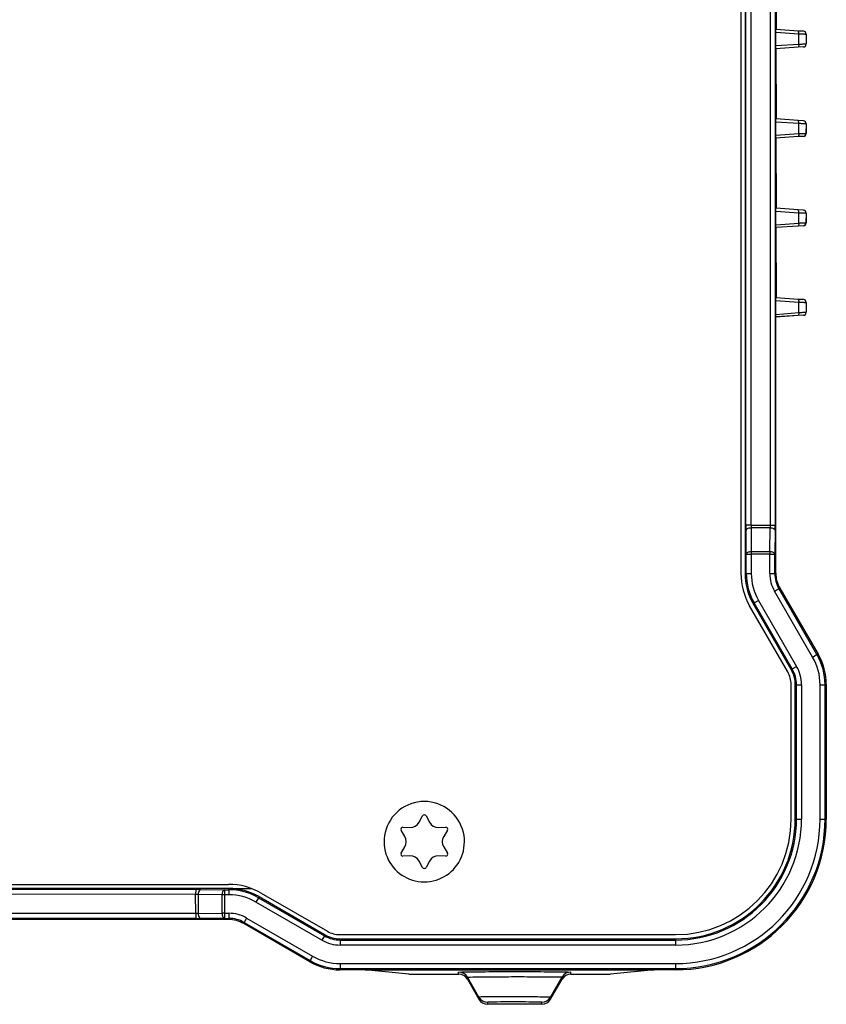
# Model space of a CAD drawing. Header units: millimetres. Extents: x -429 to -189, y 22 to 228.
# Tile 3 of 5: x -270 to -189, y 22 to 120. Entities that reach past the tile are written whole.
import ezdxf

# ---------------------------------------------------------------- set-up
doc = ezdxf.new("R2010")
doc.units = ezdxf.units.MM

# ---------------------------------------------------------------- blocks, each defined once
blk = doc.blocks.new('Blechschraube_ISO14585-ST4_2x16_5__20', base_point=(-233.245, 33.966))
at = {"color": 7, "linetype": 'Continuous'}
for start, end in [(90, 166.9296), (13.0704, 90), (202.3506, 337.6494)]:
    blk.add_arc((-229.349, 37.966), 4, start, end, dxfattribs=at)
blk = doc.blocks.new('Blechschraube_ISO14585-ST4_2x16_10__21', base_point=(-233.349, 33.966))
at = {"color": 7, "linetype": 'Continuous'}
for p, q in [((-229.863, 39.906), (-229.525, 40.532)), ((-229.173, 40.532), (-228.835, 39.906)), ((-231.483, 39.401), (-230.772, 39.381)), ((-227.926, 39.381), (-227.215, 39.401)), ((-231.286, 38.491), (-231.659, 39.096)), ((-227.038, 39.096), (-227.412, 38.491)), ((-231.659, 36.835), (-231.286, 37.441)), ((-227.412, 37.441), (-227.038, 36.835)), ((-230.772, 36.551), (-231.483, 36.53)), ((-227.215, 36.53), (-227.926, 36.551)), ((-229.525, 35.4), (-229.863, 36.026)), ((-228.835, 36.026), (-229.173, 35.4))]:
    blk.add_line(p, q, dxfattribs=at)
for centre, radius, start, end in [((-229.349, 37.966), 4, 90.00157, 166.92803), ((-229.349, 37.966), 4, 13.07197, 89.99843), ((-229.349, 40.437), 0.2, 90, 151.68046), ((-229.349, 40.437), 0.2, 28.32055, 90), ((-231.489, 39.201), 0.2, 88.32056, 211.68046), ((-230.743, 40.38), 1, 268.31954, 331.68046), ((-227.955, 40.38), 1, 208.31954, 271.68046), ((-227.209, 39.201), 0.2, 328.32056, 91.68046), ((-229.349, 37.966), 4, 166.92952, 202.35068), ((-232.137, 37.966), 1, 328.31954, 31.68046), ((-226.561, 37.966), 1, 148.31954, 211.68046), ((-229.349, 37.966), 4, 337.64932, 13.07048), ((-229.349, 37.966), 4, 202.34762, 337.65238), ((-231.489, 36.73), 0.2, 148.32055, 271.68046), ((-230.743, 35.552), 1, 28.31954, 91.68046), ((-227.955, 35.552), 1, 88.31954, 151.68046), ((-227.209, 36.73), 0.2, 268.32055, 31.68046), ((-229.349, 35.494), 0.2, 208.32056, 270), ((-229.349, 35.494), 0.2, 270, 331.68046)]:
    blk.add_arc(centre, radius, start, end, dxfattribs=at)
blk = doc.blocks.new('Verbindungsteil_1__22', base_point=(-429.349, 21.784))
at = {"color": 7, "linetype": 'Continuous'}
for p, q in [((-194.349, 125.749), (-194.349, 118.783)), ((-192.153, 118.616), (-194.349, 118.783)), ((-191.628, 118.595), (-192.153, 118.616)), ((-191.349, 118.296), (-191.349, 117.336)), ((-192.153, 117.016), (-194.378, 116.864)), ((-194.378, 116.864), (-194.349, 109.883)), ((-191.628, 117.037), (-192.153, 117.016)), ((-192.153, 109.716), (-194.349, 109.883)), ((-191.628, 109.695), (-192.153, 109.716)), ((-191.349, 109.396), (-191.349, 108.436)), ((-192.153, 108.116), (-194.378, 107.964)), ((-194.378, 107.964), (-194.349, 100.983)), ((-191.628, 108.137), (-192.153, 108.116)), ((-192.153, 100.816), (-194.349, 100.983)), ((-191.628, 100.795), (-192.153, 100.816)), ((-191.349, 100.496), (-191.349, 99.536)), ((-192.153, 99.216), (-194.378, 99.064)), ((-194.378, 99.064), (-194.349, 92.083)), ((-191.628, 99.237), (-192.153, 99.216)), ((-192.153, 91.916), (-194.349, 92.083)), ((-191.628, 91.895), (-192.153, 91.916)), ((-191.349, 91.596), (-191.349, 90.636)), ((-194.379, 64.672), (-194.378, 90.164)), ((-192.153, 90.316), (-194.378, 90.164)), ((-191.628, 90.337), (-192.153, 90.316)), ((-193.977, 63.172), (-190.153, 56.608)), ((-189.349, 53.609), (-189.349, 40.216)), ((-248.813, 30.216), (-369.885, 30.216)), ((-240.741, 26.02), (-247.313, 29.814)), ((-235.223, 25.216), (-237.742, 25.216)), ((-230.893, 24.784), (-235.223, 25.216)), ((-230.893, 24.784), (-229.708, 24.784)), ((-229.708, 24.784), (-225.926, 24.784)), ((-214.772, 24.784), (-212.758, 24.784)), ((-212.758, 24.784), (-210.805, 24.784)), ((-206.475, 25.216), (-210.805, 24.784)), ((-204.349, 25.216), (-206.475, 25.216)), ((-225.06, 24.284), (-223.906, 22.284)), ((-216.792, 22.284), (-215.638, 24.284)), ((-217.658, 21.784), (-223.04, 21.784))]:
    blk.add_line(p, q, dxfattribs=at)
at = {"color": 1, "linetype": 'Continuous'}
for p, q in [((-190.153, 56.608), (-190.275, 56.575)), ((-189.471, 53.576), (-189.349, 53.609)), ((-189.971, 40.216), (-189.471, 40.216)), ((-189.471, 40.216), (-189.349, 40.216)), ((-252.095, 32.718), (-272.531, 32.736)), ((-248.826, 30.269), (-248.813, 30.216)), ((-247.313, 29.814), (-247.302, 29.856)), ((-240.708, 26.142), (-240.741, 26.02)), ((-204.349, 25.838), (-204.349, 25.338)), ((-237.742, 25.216), (-237.709, 25.338)), ((-225.926, 24.784), (-225.926, 24.994)), ((-214.772, 24.784), (-214.772, 24.994)), ((-204.349, 25.338), (-204.349, 25.216)), ((-223.04, 21.784), (-223.04, 21.994)), ((-217.658, 21.784), (-217.658, 21.994))]:
    blk.add_line(p, q, dxfattribs=at)
at = {"color": 7, "linetype": 'Continuous'}
for centre, radius, start, end in [((-191.649, 118.296), 0.3, 0.0017, 86.04317), ((-191.649, 117.336), 0.3, 273.95683, 359.9983), ((-191.649, 109.396), 0.3, 0.0017, 86.04317), ((-191.649, 108.436), 0.3, 273.95683, 359.9983), ((-191.649, 100.496), 0.3, 0.0017, 86.04317), ((-191.649, 99.536), 0.3, 273.95683, 359.9983), ((-191.649, 91.596), 0.3, 0.00239, 86.04317), ((-191.649, 90.636), 0.3, 273.95683, 359.99761), ((-191.379, 64.672), 3, 180, 210), ((-195.348, 53.609), 5.999, 0, 30), ((-204.349, 40.216), 15, 270, 0), ((-248.813, 27.216), 3, 60, 90), ((-237.742, 31.215), 5.999, 240, 270), ((-225.929, 23.78), 1.004, 30.13176, 89.86376), ((-214.769, 23.78), 1.004, 90.13624, 149.86824), ((-223.037, 22.788), 1.004, 210.13471, 269.86458), ((-217.661, 22.788), 1.004, 270.13542, 329.86529)]:
    blk.add_arc(centre, radius, start, end, dxfattribs=at)
at = {"color": 1, "linetype": 'Continuous'}
blk.add_arc((-252.095, 29.718), 3, 84.94361, 90, dxfattribs=at)
blk = doc.blocks.new('Verbindungsteil_2__23', base_point=(-429.349, 21.784))
at = {"color": 7, "linetype": 'Continuous'}
for p, q in [((-197.436, 188.775), (-197.436, 64.657)), ((-194.375, 125.773), (-194.349, 118.783)), ((-192.151, 118.616), (-194.349, 118.783)), ((-191.628, 118.595), (-192.151, 118.616)), ((-194.381, 117.168), (-194.381, 118.464)), ((-191.353, 118.292), (-191.349, 117.336)), ((-192.153, 117.016), (-194.378, 116.864)), ((-194.378, 116.864), (-194.349, 109.883)), ((-191.628, 117.037), (-192.153, 117.016)), ((-192.153, 109.716), (-194.349, 109.883)), ((-194.381, 108.268), (-194.381, 109.564)), ((-191.628, 109.695), (-192.153, 109.716)), ((-191.353, 109.392), (-191.372, 108.442)), ((-192.151, 108.117), (-194.378, 107.964)), ((-194.378, 107.964), (-194.349, 100.983)), ((-191.628, 108.137), (-192.151, 108.117)), ((-192.153, 100.816), (-194.349, 100.983)), ((-194.381, 99.334), (-194.381, 100.664)), ((-191.628, 100.795), (-192.153, 100.816)), ((-191.353, 100.492), (-191.372, 99.542)), ((-192.151, 99.217), (-194.375, 99.073)), ((-194.375, 99.073), (-194.349, 92.083)), ((-191.628, 99.237), (-192.151, 99.217)), ((-194.381, 90.434), (-194.381, 91.764)), ((-192.151, 91.916), (-194.349, 92.083)), ((-191.628, 91.895), (-192.151, 91.916)), ((-191.353, 91.592), (-191.349, 90.636)), ((-194.379, 64.672), (-194.375, 90.173)), ((-192.151, 90.317), (-194.375, 90.173)), ((-191.628, 90.337), (-192.151, 90.317)), ((-193.977, 63.172), (-190.153, 56.608)), ((-192.838, 55.085), (-196.632, 61.657)), ((-192.436, 40.216), (-192.436, 53.585)), ((-189.349, 53.609), (-189.349, 40.216)), ((-248.79, 33.303), (-277.849, 33.316)), ((-248.79, 33.303), (-246.534, 33.303)), ((-245.79, 32.499), (-239.218, 28.705)), ((-248.813, 30.216), (-369.885, 30.216)), ((-240.741, 26.02), (-247.313, 29.814)), ((-237.718, 28.303), (-204.349, 28.303)), ((-235.223, 25.216), (-237.742, 25.216)), ((-230.893, 24.784), (-235.223, 25.216)), ((-230.893, 24.784), (-229.708, 24.784)), ((-229.708, 24.784), (-225.926, 24.784)), ((-214.772, 24.784), (-212.758, 24.784)), ((-212.758, 24.784), (-210.805, 24.784)), ((-206.475, 25.216), (-210.805, 24.784)), ((-204.349, 25.216), (-206.475, 25.216)), ((-225.06, 24.284), (-223.906, 22.284)), ((-216.792, 22.284), (-215.638, 24.284)), ((-217.658, 21.784), (-223.04, 21.784))]:
    blk.add_line(p, q, dxfattribs=at)
at = {"color": 1, "linetype": 'Continuous'}
for p, q in [((-197.34, 69.448), (-197.34, 183.984)), ((-196.84, 69.448), (-196.84, 183.984)), ((-194.945, 183.984), (-194.945, 69.448)), ((-194.445, 183.984), (-194.445, 69.448)), ((-192.094, 118.316), (-194.381, 118.464)), ((-192.094, 117.316), (-192.094, 118.316)), ((-194.381, 117.168), (-192.094, 117.316)), ((-192.094, 109.416), (-194.381, 109.564)), ((-192.094, 108.416), (-192.094, 109.416)), ((-194.381, 108.268), (-192.094, 108.416)), ((-192.094, 100.516), (-194.381, 100.664)), ((-192.094, 99.516), (-192.094, 100.516)), ((-194.381, 99.334), (-192.094, 99.516)), ((-192.094, 91.616), (-194.381, 91.764)), ((-192.094, 90.616), (-192.094, 91.616)), ((-194.381, 90.434), (-192.094, 90.616)), ((-196.84, 69.448), (-197.34, 69.448)), ((-197.314, 66.582), (-197.338, 68.948)), ((-196.84, 69.448), (-194.945, 69.448)), ((-194.947, 69.198), (-196.838, 69.198)), ((-196.838, 69.198), (-196.814, 66.832)), ((-194.971, 66.832), (-194.947, 69.198)), ((-194.945, 69.448), (-194.445, 69.448)), ((-194.447, 68.948), (-194.471, 66.582)), ((-196.814, 66.832), (-196.814, 66.582)), ((-196.814, 66.832), (-194.971, 66.832)), ((-194.971, 66.832), (-194.971, 66.582)), ((-197.314, 64.657), (-197.314, 66.582)), ((-197.314, 66.582), (-196.814, 66.582)), ((-196.814, 66.582), (-196.814, 64.657)), ((-194.971, 66.582), (-196.814, 66.582)), ((-194.971, 64.647), (-194.971, 66.582)), ((-194.971, 66.582), (-194.471, 66.582)), ((-194.471, 64.647), (-194.471, 66.582)), ((-194.471, 64.647), (-194.379, 64.672)), ((-197.436, 64.657), (-197.314, 64.657)), ((-197.314, 64.657), (-196.814, 64.657)), ((-194.971, 64.647), (-194.471, 64.647)), ((-194.502, 62.898), (-194.069, 63.147)), ((-190.708, 56.325), (-194.502, 62.898)), ((-193.977, 63.172), (-194.069, 63.147)), ((-190.275, 56.575), (-194.069, 63.147)), ((-196.526, 61.718), (-196.093, 61.968)), ((-196.093, 61.968), (-192.299, 55.396)), ((-196.526, 61.718), (-196.632, 61.657)), ((-192.732, 55.146), (-196.526, 61.718)), ((-190.708, 56.325), (-190.275, 56.575)), ((-190.153, 56.608), (-190.275, 56.575)), ((-192.838, 55.085), (-192.732, 55.146)), ((-192.732, 55.146), (-192.299, 55.396)), ((-192.314, 53.585), (-192.436, 53.585)), ((-192.314, 53.585), (-191.814, 53.585)), ((-192.314, 40.216), (-192.314, 53.585)), ((-191.814, 53.585), (-191.814, 40.216)), ((-189.971, 53.576), (-189.471, 53.576)), ((-189.971, 40.216), (-189.971, 53.576)), ((-189.471, 53.576), (-189.349, 53.609)), ((-189.471, 40.216), (-189.471, 53.576)), ((-192.436, 40.216), (-192.314, 40.216)), ((-192.314, 40.216), (-191.814, 40.216)), ((-189.971, 40.216), (-189.471, 40.216)), ((-189.471, 40.216), (-189.349, 40.216)), ((-272.884, 33.236), (-252.081, 33.207)), ((-252.095, 32.718), (-272.531, 32.736)), ((-252.081, 33.207), (-252.095, 32.718)), ((-252.081, 30.812), (-252.095, 32.718)), ((-249.465, 32.681), (-251.831, 32.707)), ((-251.831, 32.707), (-251.831, 30.814)), ((-251.581, 33.205), (-249.215, 33.181)), ((-249.215, 32.681), (-249.465, 32.681)), ((-249.465, 30.838), (-249.465, 32.681)), ((-249.215, 33.181), (-249.215, 32.681)), ((-249.215, 33.181), (-248.79, 33.181)), ((-248.79, 32.681), (-249.215, 32.681)), ((-249.215, 32.681), (-249.215, 30.838)), ((-248.79, 33.181), (-248.79, 33.303)), ((-248.79, 33.181), (-248.79, 32.681)), ((-245.851, 32.394), (-246.101, 31.961)), ((-245.79, 32.499), (-245.851, 32.394)), ((-245.851, 32.394), (-239.279, 28.599)), ((-239.529, 28.166), (-246.101, 31.961)), ((-252.081, 30.812), (-366.617, 30.812)), ((-252.081, 30.812), (-252.081, 30.312)), ((-251.831, 30.814), (-249.465, 30.838)), ((-249.215, 30.838), (-249.465, 30.838)), ((-249.215, 30.838), (-249.215, 30.338)), ((-249.215, 30.838), (-248.78, 30.838)), ((-248.78, 30.838), (-248.78, 30.338)), ((-247.03, 30.369), (-247.28, 29.937)), ((-247.03, 30.369), (-240.458, 26.575)), ((-252.081, 30.312), (-366.617, 30.312)), ((-249.215, 30.338), (-251.581, 30.315)), ((-249.215, 30.338), (-248.78, 30.338)), ((-248.826, 30.269), (-248.78, 30.338)), ((-248.826, 30.269), (-248.813, 30.216)), ((-247.313, 29.814), (-247.302, 29.856)), ((-247.28, 29.937), (-247.302, 29.856)), ((-247.28, 29.937), (-240.708, 26.142)), ((-239.279, 28.599), (-239.529, 28.166)), ((-239.279, 28.599), (-239.218, 28.705)), ((-237.718, 28.303), (-237.718, 28.181)), ((-237.718, 28.181), (-237.718, 27.681)), ((-237.718, 28.181), (-204.349, 28.181)), ((-204.349, 27.681), (-237.718, 27.681)), ((-204.349, 28.303), (-204.349, 28.181)), ((-204.349, 28.181), (-204.349, 27.681)), ((-240.458, 26.575), (-240.708, 26.142)), ((-240.708, 26.142), (-240.741, 26.02)), ((-237.709, 25.838), (-237.709, 25.338)), ((-237.709, 25.838), (-204.349, 25.838)), ((-204.349, 25.838), (-204.349, 25.338)), ((-237.742, 25.216), (-237.709, 25.338)), ((-237.709, 25.338), (-204.349, 25.338)), ((-235.223, 25.216), (-206.475, 25.216)), ((-225.926, 24.784), (-225.926, 24.994)), ((-225.06, 24.284), (-225.06, 24.494)), ((-223.906, 22.511), (-225.06, 24.494)), ((-216.792, 22.494), (-215.638, 24.516)), ((-215.638, 24.516), (-215.638, 24.284)), ((-214.772, 24.784), (-214.772, 24.994)), ((-204.349, 25.338), (-204.349, 25.216)), ((-223.906, 22.511), (-223.906, 22.284)), ((-223.04, 21.784), (-223.04, 22.007)), ((-217.658, 21.784), (-217.658, 21.994)), ((-216.792, 22.284), (-216.792, 22.494))]:
    blk.add_line(p, q, dxfattribs=at)
at = {"color": 7, "linetype": 'Continuous'}
for centre, radius, start, end in [((-191.642, 118.306), 0.289, 357.16256, 87.20364), ((-191.649, 117.336), 0.3, 273.95683, 359.9983), ((-191.642, 109.406), 0.289, 357.16256, 87.20364), ((-191.651, 108.416), 0.28, 274.65722, 5.3136), ((-191.642, 100.506), 0.289, 357.16256, 87.20364), ((-191.651, 99.516), 0.28, 274.65722, 5.3136), ((-191.642, 91.606), 0.289, 357.16256, 87.20364), ((-191.649, 90.636), 0.3, 273.95683, 359.99761), ((-191.379, 64.672), 3, 180, 210), ((-191.472, 64.647), 5.964, 179.90853, 210.09147), ((-191.472, 64.647), 5.842, 179.90662, 210.09338), ((-195.348, 53.609), 5.999, 0, 30), ((-195.436, 53.585), 3, 0, 30), ((-195.436, 53.585), 3.122, 0, 30), ((-204.349, 40.216), 11.913, 270, 0), ((-204.349, 40.216), 12.035, 270, 0), ((-204.349, 40.216), 15, 270, 0), ((-204.349, 40.216), 14.878, 270, 0), ((-248.78, 27.339), 5.964, 59.90818, 90.09182), ((-248.78, 27.339), 5.842, 59.90626, 90.09374), ((-248.813, 27.216), 3, 60, 90), ((-237.718, 31.303), 3.122, 240, 270), ((-237.718, 31.303), 3, 240, 270), ((-237.742, 31.215), 5.999, 240, 270), ((-225.929, 23.78), 1.004, 30.13176, 89.86376), ((-214.769, 23.78), 1.004, 90.13624, 149.86824), ((-223.037, 22.788), 1.004, 210.13471, 269.86458), ((-217.661, 22.788), 1.004, 270.13542, 329.86529)]:
    blk.add_arc(centre, radius, start, end, dxfattribs=at)
at = {"color": 1, "linetype": 'Continuous'}
for centre, radius, start, end in [((-191.472, 64.647), 5.342, 179.89788, 210.10212), ((-191.472, 64.647), 3.499, 179.99993, 210.00007), ((-191.472, 64.647), 3, 179.99991, 210.00009), ((-195.436, 53.585), 5.465, 359.90407, 30.09593), ((-195.436, 53.585), 5.965, 359.91211, 30.08789), ((-195.436, 53.585), 3.622, 0, 30), ((-204.349, 40.216), 12.535, 270, 0), ((-204.349, 40.216), 14.378, 270, 0), ((-252.095, 29.718), 3, 84.94361, 90), ((-248.78, 27.339), 5.342, 59.89748, 90.10252), ((-248.78, 27.339), 3.499, 59.99933, 90.00067), ((-248.78, 27.339), 2.999, 59.99922, 90.00078), ((-237.718, 31.303), 3.622, 240, 270), ((-237.718, 31.303), 5.465, 239.90407, 270.09593), ((-237.718, 31.303), 5.965, 239.91211, 270.08789), ((-225.926, 23.994), 1, 29.99906, 90), ((-214.782, 23.988), 1.006, 89.41672, 148.30782), ((-223.043, 22.996), 0.989, 209.36504, 270.22377), ((-217.658, 22.994), 1, 269.99811, 329.99906)]:
    blk.add_arc(centre, radius, start, end, dxfattribs=at)
at = {"color": 7, "linetype": 'Continuous'}
for points, knots in [([(-194.381, 118.464), (-194.381, 118.476), (-194.381, 118.5), (-194.381, 118.547), (-194.38, 118.604), (-194.379, 118.658), (-194.378, 118.697), (-194.378, 118.714), (-194.378, 118.722)], [0, 0, 0, 0, 0.0360432, 0.0720863, 0.1430662, 0.2073268, 0.2329437, 0.2585606, 0.2585606, 0.2585606, 0.2585606]), ([(-194.378, 116.864), (-194.378, 116.88), (-194.378, 116.912), (-194.379, 116.955), (-194.379, 116.993), (-194.38, 117.038), (-194.38, 117.096), (-194.381, 117.144), (-194.381, 117.168)], [0, 0, 0, 0, 0.046394, 0.0969348, 0.1285054, 0.1600759, 0.2321739, 0.3042618, 0.3042618, 0.3042618, 0.3042618]), ([(-194.381, 109.564), (-194.381, 109.576), (-194.381, 109.6), (-194.381, 109.647), (-194.38, 109.704), (-194.379, 109.758), (-194.378, 109.797), (-194.378, 109.814), (-194.378, 109.822)], [0, 0, 0, 0, 0.0360432, 0.0720863, 0.1430662, 0.2073268, 0.2329437, 0.2585606, 0.2585606, 0.2585606, 0.2585606]), ([(-194.378, 107.964), (-194.378, 107.98), (-194.378, 108.012), (-194.379, 108.055), (-194.379, 108.093), (-194.38, 108.138), (-194.38, 108.196), (-194.381, 108.244), (-194.381, 108.268)], [0, 0, 0, 0, 0.046394, 0.0969348, 0.1285054, 0.1600759, 0.2321739, 0.3042618, 0.3042618, 0.3042618, 0.3042618]), ([(-194.381, 100.664), (-194.381, 100.676), (-194.381, 100.7), (-194.381, 100.747), (-194.38, 100.804), (-194.379, 100.858), (-194.378, 100.897), (-194.378, 100.914), (-194.378, 100.922)], [0, 0, 0, 0, 0.0360432, 0.0720863, 0.1430662, 0.2073268, 0.2329437, 0.2585606, 0.2585606, 0.2585606, 0.2585606]), ([(-194.375, 99.073), (-194.376, 99.083), (-194.377, 99.103), (-194.379, 99.142), (-194.379, 99.195), (-194.38, 99.25), (-194.38, 99.297), (-194.381, 99.321), (-194.381, 99.334)], [0, 0, 0, 0, 0.0296569, 0.0593138, 0.1182644, 0.1871849, 0.2238752, 0.2605655, 0.2605655, 0.2605655, 0.2605655]), ([(-194.381, 91.764), (-194.381, 91.776), (-194.381, 91.8), (-194.381, 91.847), (-194.38, 91.904), (-194.379, 91.958), (-194.378, 91.997), (-194.378, 92.014), (-194.378, 92.022)], [0, 0, 0, 0, 0.0360432, 0.0720863, 0.1430662, 0.2073268, 0.2329437, 0.2585606, 0.2585606, 0.2585606, 0.2585606]), ([(-194.375, 90.173), (-194.376, 90.183), (-194.377, 90.203), (-194.379, 90.242), (-194.379, 90.295), (-194.38, 90.35), (-194.38, 90.397), (-194.381, 90.421), (-194.381, 90.434)], [0, 0, 0, 0, 0.0296569, 0.0593138, 0.1182644, 0.1871849, 0.2238752, 0.2605655, 0.2605655, 0.2605655, 0.2605655])]:
    blk.add_open_spline(points, degree=3, knots=knots, dxfattribs=at)
at = {"color": 1, "linetype": 'Continuous'}
for points, knots in [([(-192.094, 118.316), (-192.094, 118.365), (-192.094, 118.449), (-192.1, 118.56), (-192.138, 118.602), (-192.151, 118.616)], [0, 0, 0, 0, 0.1479972, 0.2569265, 0.3135505, 0.3135505, 0.3135505, 0.3135505]), ([(-191.353, 118.292), (-191.356, 118.292), (-191.374, 118.292), (-191.409, 118.29), (-191.478, 118.293), (-191.568, 118.295), (-191.684, 118.299), (-191.812, 118.304), (-191.951, 118.31), (-192.046, 118.314), (-192.094, 118.316)], [0, 0, 0, 0, 0.0067962, 0.0543696, 0.1073334, 0.211902, 0.3252119, 0.4553687, 0.5962486, 0.7415257, 0.7415257, 0.7415257, 0.7415257]), ([(-192.094, 117.316), (-192.094, 117.267), (-192.094, 117.183), (-192.1, 117.071), (-192.139, 117.03), (-192.153, 117.016)], [0, 0, 0, 0, 0.1480028, 0.2570356, 0.3143525, 0.3143525, 0.3143525, 0.3143525]), ([(-192.094, 117.316), (-192.046, 117.318), (-191.951, 117.322), (-191.814, 117.328), (-191.686, 117.334), (-191.576, 117.337), (-191.495, 117.339), (-191.427, 117.342), (-191.384, 117.338), (-191.353, 117.336), (-191.349, 117.336)], [0, 0, 0, 0, 0.1452771, 0.2861569, 0.4106586, 0.5296291, 0.6165864, 0.6519376, 0.7342659, 0.746027, 0.746027, 0.746027, 0.746027]), ([(-192.094, 109.416), (-192.094, 109.465), (-192.094, 109.549), (-192.1, 109.661), (-192.139, 109.702), (-192.153, 109.716)], [0, 0, 0, 0, 0.1480028, 0.2570356, 0.3143525, 0.3143525, 0.3143525, 0.3143525]), ([(-191.353, 109.392), (-191.356, 109.392), (-191.374, 109.392), (-191.409, 109.39), (-191.478, 109.393), (-191.568, 109.395), (-191.684, 109.399), (-191.812, 109.404), (-191.951, 109.41), (-192.046, 109.414), (-192.094, 109.416)], [0, 0, 0, 0, 0.0067962, 0.0543696, 0.1073334, 0.211902, 0.3252119, 0.4553687, 0.5962486, 0.7415257, 0.7415257, 0.7415257, 0.7415257]), ([(-192.094, 108.416), (-192.094, 108.367), (-192.094, 108.283), (-192.1, 108.172), (-192.138, 108.131), (-192.151, 108.117)], [0, 0, 0, 0, 0.1479972, 0.2569265, 0.3135505, 0.3135505, 0.3135505, 0.3135505]), ([(-192.094, 108.416), (-192.046, 108.418), (-191.951, 108.422), (-191.812, 108.428), (-191.684, 108.433), (-191.574, 108.437), (-191.495, 108.439), (-191.434, 108.441), (-191.399, 108.441), (-191.375, 108.442), (-191.372, 108.442)], [0, 0, 0, 0, 0.1452771, 0.2861569, 0.4163137, 0.5296237, 0.6165809, 0.6519322, 0.7138003, 0.7226386, 0.7226386, 0.7226386, 0.7226386]), ([(-192.094, 100.516), (-192.094, 100.565), (-192.094, 100.649), (-192.1, 100.761), (-192.139, 100.802), (-192.153, 100.816)], [0, 0, 0, 0, 0.1480028, 0.2570356, 0.3143525, 0.3143525, 0.3143525, 0.3143525]), ([(-191.353, 100.492), (-191.356, 100.492), (-191.374, 100.492), (-191.409, 100.49), (-191.478, 100.493), (-191.568, 100.495), (-191.684, 100.499), (-191.812, 100.504), (-191.951, 100.51), (-192.046, 100.514), (-192.094, 100.516)], [0, 0, 0, 0, 0.0067962, 0.0543696, 0.1073334, 0.211902, 0.3252119, 0.4553687, 0.5962486, 0.7415257, 0.7415257, 0.7415257, 0.7415257]), ([(-192.094, 99.516), (-192.094, 99.467), (-192.094, 99.383), (-192.1, 99.272), (-192.138, 99.231), (-192.151, 99.217)], [0, 0, 0, 0, 0.1479972, 0.2569265, 0.3135505, 0.3135505, 0.3135505, 0.3135505]), ([(-192.094, 99.516), (-192.046, 99.518), (-191.951, 99.522), (-191.812, 99.528), (-191.684, 99.533), (-191.574, 99.537), (-191.495, 99.539), (-191.434, 99.541), (-191.399, 99.541), (-191.375, 99.542), (-191.372, 99.542)], [0, 0, 0, 0, 0.1452771, 0.2861569, 0.4163137, 0.5296237, 0.6165809, 0.6519322, 0.7138003, 0.7226386, 0.7226386, 0.7226386, 0.7226386]), ([(-192.151, 91.916), (-192.138, 91.902), (-192.1, 91.86), (-192.094, 91.749), (-192.094, 91.665), (-192.094, 91.616)], [0, 0, 0, 0, 0.0566239, 0.1655533, 0.3135505, 0.3135505, 0.3135505, 0.3135505]), ([(-191.353, 91.592), (-191.356, 91.592), (-191.374, 91.592), (-191.409, 91.59), (-191.478, 91.593), (-191.568, 91.595), (-191.684, 91.599), (-191.812, 91.604), (-191.951, 91.61), (-192.046, 91.614), (-192.094, 91.616)], [0, 0, 0, 0, 0.0067962, 0.0543696, 0.1073334, 0.211902, 0.3252119, 0.4553687, 0.5962486, 0.7415257, 0.7415257, 0.7415257, 0.7415257]), ([(-192.094, 90.616), (-192.094, 90.567), (-192.094, 90.483), (-192.1, 90.372), (-192.138, 90.331), (-192.151, 90.317)], [0, 0, 0, 0, 0.1479972, 0.2569265, 0.3135505, 0.3135505, 0.3135505, 0.3135505]), ([(-192.094, 90.616), (-192.046, 90.618), (-191.951, 90.622), (-191.814, 90.628), (-191.686, 90.634), (-191.576, 90.637), (-191.495, 90.639), (-191.427, 90.642), (-191.384, 90.638), (-191.353, 90.636), (-191.349, 90.636)], [0, 0, 0, 0, 0.1452771, 0.2861569, 0.4106586, 0.5296291, 0.6165864, 0.6519376, 0.734266, 0.7460272, 0.7460272, 0.7460272, 0.7460272]), ([(-197.34, 69.448), (-197.34, 69.4), (-197.34, 69.313), (-197.34, 69.19), (-197.339, 69.072), (-197.338, 68.992), (-197.338, 68.948)], [0, 0, 0, 0, 0.1455545, 0.2588223, 0.368731, 0.5000074, 0.5000074, 0.5000074, 0.5000074]), ([(-197.338, 68.948), (-197.293, 69.015), (-197.179, 69.186), (-196.967, 69.193), (-196.838, 69.198)], [0, 0, 0, 0, 0.2302462, 0.588879, 0.588879, 0.588879, 0.588879]), ([(-196.84, 69.448), (-196.84, 69.441), (-196.84, 69.426), (-196.84, 69.398), (-196.84, 69.362), (-196.84, 69.326), (-196.839, 69.298), (-196.839, 69.266), (-196.838, 69.232), (-196.838, 69.206), (-196.838, 69.198)], [0, 0, 0, 0, 0.0216608, 0.0433216, 0.0865766, 0.1294114, 0.1504191, 0.1714269, 0.2258574, 0.2500149, 0.2500149, 0.2500149, 0.2500149]), ([(-194.945, 69.448), (-194.945, 69.441), (-194.945, 69.426), (-194.945, 69.398), (-194.945, 69.362), (-194.946, 69.326), (-194.946, 69.298), (-194.946, 69.27), (-194.947, 69.237), (-194.947, 69.211), (-194.947, 69.198)], [0, 0, 0, 0, 0.0216608, 0.0433216, 0.0865766, 0.1294114, 0.1504191, 0.1714269, 0.2115233, 0.250015, 0.250015, 0.250015, 0.250015]), ([(-194.947, 69.198), (-194.818, 69.193), (-194.607, 69.186), (-194.492, 69.015), (-194.447, 68.948)], [0, 0, 0, 0, 0.3586328, 0.588879, 0.588879, 0.588879, 0.588879]), ([(-194.447, 68.948), (-194.448, 68.982), (-194.45, 69.063), (-194.445, 69.191), (-194.445, 69.323), (-194.445, 69.41), (-194.445, 69.448)], [0, 0, 0, 0, 0.1026956, 0.2412141, 0.3845113, 0.5000364, 0.5000364, 0.5000364, 0.5000364]), ([(-197.314, 66.582), (-197.269, 66.649), (-197.155, 66.82), (-196.943, 66.827), (-196.814, 66.832)], [0, 0, 0, 0, 0.2302893, 0.5889315, 0.5889315, 0.5889315, 0.5889315]), ([(-194.971, 66.832), (-194.842, 66.827), (-194.63, 66.82), (-194.516, 66.649), (-194.471, 66.582)], [0, 0, 0, 0, 0.3586421, 0.5889315, 0.5889315, 0.5889315, 0.5889315]), ([(-251.581, 33.205), (-251.615, 33.205), (-251.696, 33.206), (-251.819, 33.207), (-251.951, 33.207), (-252.037, 33.207), (-252.081, 33.207)], [0, 0, 0, 0, 0.1032939, 0.2411851, 0.3694803, 0.5000074, 0.5000074, 0.5000074, 0.5000074]), ([(-251.581, 33.205), (-251.648, 33.161), (-251.82, 33.048), (-251.827, 32.836), (-251.831, 32.707)], [0, 0, 0, 0, 0.2292435, 0.5881596, 0.5881596, 0.5881596, 0.5881596]), ([(-249.215, 33.181), (-249.282, 33.136), (-249.453, 33.022), (-249.46, 32.81), (-249.465, 32.681)], [0, 0, 0, 0, 0.2302462, 0.588879, 0.588879, 0.588879, 0.588879]), ([(-251.831, 30.814), (-251.837, 30.814), (-251.85, 30.814), (-251.876, 30.814), (-251.91, 30.813), (-251.945, 30.813), (-251.973, 30.813), (-252.007, 30.812), (-252.043, 30.812), (-252.072, 30.812), (-252.081, 30.812)], [0, 0, 0, 0, 0.0191121, 0.0382243, 0.0787946, 0.1206037, 0.1419861, 0.1633685, 0.2229386, 0.250015, 0.250015, 0.250015, 0.250015]), ([(-251.831, 30.814), (-251.826, 30.685), (-251.819, 30.474), (-251.648, 30.359), (-251.581, 30.315)], [0, 0, 0, 0, 0.3586328, 0.588879, 0.588879, 0.588879, 0.588879]), ([(-249.465, 30.838), (-249.46, 30.709), (-249.453, 30.498), (-249.282, 30.383), (-249.215, 30.338)], [0, 0, 0, 0, 0.3586328, 0.588879, 0.588879, 0.588879, 0.588879]), ([(-252.081, 30.312), (-252.042, 30.312), (-251.956, 30.312), (-251.833, 30.313), (-251.705, 30.313), (-251.625, 30.314), (-251.581, 30.315)], [0, 0, 0, 0, 0.1155245, 0.2588225, 0.3687311, 0.5000075, 0.5000075, 0.5000075, 0.5000075]), ([(-225.926, 24.994), (-225.045, 25.008), (-223.186, 25.037), (-220.349, 25.045), (-217.512, 25.037), (-215.653, 25.008), (-214.772, 24.994)], [0, 0, 0, 0, 2.644153, 5.577627, 8.511101, 11.155254, 11.155254, 11.155254, 11.155254]), ([(-225.06, 24.494), (-224.316, 24.505), (-222.745, 24.53), (-220.349, 24.536), (-217.953, 24.533), (-216.382, 24.521), (-215.638, 24.516)], [0, 0, 0, 0, 2.233575, 4.711551, 7.189512, 9.422923, 9.422923, 9.422923, 9.422923]), ([(-216.792, 22.494), (-217.354, 22.503), (-218.54, 22.521), (-220.349, 22.526), (-222.158, 22.523), (-223.344, 22.515), (-223.906, 22.511)], [0, 0, 0, 0, 1.686158, 3.556809, 5.427446, 7.113469, 7.113469, 7.113469, 7.113469]), ([(-217.658, 21.994), (-218.083, 22), (-218.98, 22.015), (-220.349, 22.018), (-221.718, 22.016), (-222.614, 22.01), (-223.04, 22.007)], [0, 0, 0, 0, 1.27558, 2.690733, 4.105876, 5.381358, 5.381358, 5.381358, 5.381358])]:
    blk.add_open_spline(points, degree=3, knots=knots, dxfattribs=at)
blk = doc.blocks.new('Rueckplatte-PSU__39', base_point=(-425.849, 28.716))
at = {"color": 7, "linetype": 'Continuous'}
for p, q in [((-197.849, 188.752), (-197.849, 64.68)), ((-193.184, 54.858), (-196.978, 61.43)), ((-192.849, 40.216), (-192.849, 53.608)), ((-369.349, 33.716), (-249.349, 33.716)), ((-249.349, 33.716), (-248.813, 33.716)), ((-245.563, 32.845), (-238.991, 29.051)), ((-237.741, 28.716), (-204.349, 28.716))]:
    blk.add_line(p, q, dxfattribs=at)
for centre, radius, start, end in [((-191.349, 64.68), 6.5, 180, 210), ((-195.349, 53.608), 2.5, 0, 30), ((-204.349, 40.216), 11.5, 270, 0), ((-248.813, 27.216), 6.5, 60, 90), ((-237.741, 31.216), 2.5, 240, 270)]:
    blk.add_arc(centre, radius, start, end, dxfattribs=at)
blk = doc.blocks.new('Frontplatte-PSU__40', base_point=(-425.849, 28.716))
at = {"color": 7, "linetype": 'Continuous'}
for p, q in [((-197.849, 188.752), (-197.849, 64.68)), ((-193.184, 54.858), (-196.978, 61.43)), ((-192.849, 40.216), (-192.849, 53.608)), ((-369.349, 33.716), (-249.349, 33.716)), ((-249.349, 33.716), (-248.813, 33.716)), ((-245.563, 32.845), (-238.991, 29.051)), ((-237.741, 28.716), (-204.349, 28.716))]:
    blk.add_line(p, q, dxfattribs=at)
for centre, radius, start, end in [((-191.349, 64.68), 6.5, 180, 210), ((-195.349, 53.608), 2.5, 0, 30), ((-204.349, 40.216), 11.5, 270, 0), ((-248.813, 27.216), 6.5, 60, 90), ((-237.741, 31.216), 2.5, 240, 270)]:
    blk.add_arc(centre, radius, start, end, dxfattribs=at)
blk = doc.blocks.new('Netzteil-S360__41', base_point=(-429.349, 21.784))
for name, p in [('Verbindungsteil_1__22', (-429.349, 21.784)), ('Verbindungsteil_2__23', (-429.349, 21.784)), ('Rueckplatte-PSU__39', (-425.849, 28.716)), ('Frontplatte-PSU__40', (-425.849, 28.716)), ('Blechschraube_ISO14585-ST4_2x16_10__21', (-233.349, 33.966)), ('Blechschraube_ISO14585-ST4_2x16_5__20', (-233.245, 33.966))]:
    blk.add_blockref(name, p)
blk = doc.blocks.new('VordansA', base_point=(-178, 125))
blk.add_blockref('Netzteil-S360__41', (-429.349, 21.784))

msp = doc.modelspace()

# ---------------------------------------------------------------- block references
msp.add_blockref('VordansA', (-178, 125))

doc.saveas('drawing.dxf')
